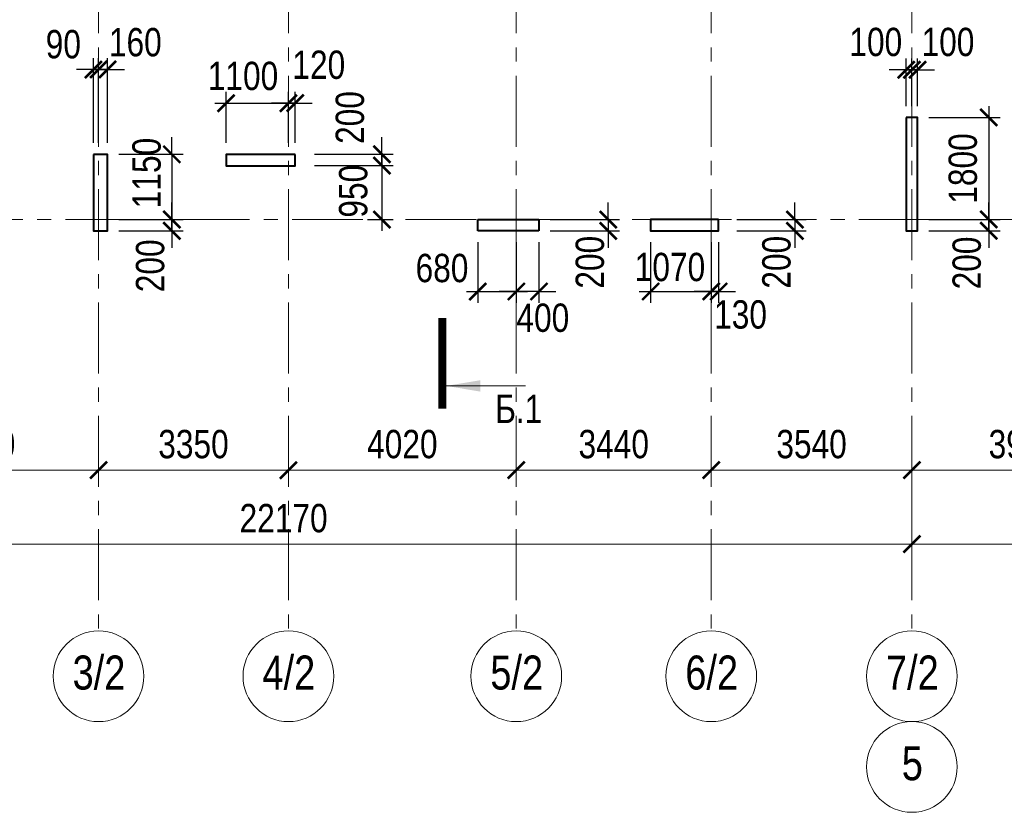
# Model space of a CAD drawing. Extents: x -8631841 to -8525813, y 4017860 to 4564755.
# Tile 45 of 112: x -8596223 to -8578851, y 4283233 to 4297216. Entities that reach past the tile are written whole.
import ezdxf
from ezdxf.enums import TextEntityAlignment as Align

# ---------------------------------------------------------------- set-up
doc = ezdxf.new("R2010")
doc.units = 0
doc.header["$LTSCALE"] = 1000
doc.header["$MEASUREMENT"] = 0
doc.linetypes.add('CENTER', pattern=[2, 1.25, -0.25, 0.25, -0.25])
for name, color, linetype, lineweight in [('СК-040-С(тены)', 12, 'Continuous', 40), ('СК-043-С-ПИЛОНЫ', 5, 'Continuous', 40), ('СК-100-О(си)', 7, 'CENTER', 15), ('СК-100-О(си)_имя', 7, 'CENTER', 15), ('СК-110-О-РАЗМЕРЫ', 7, 'Continuous', 15), ('СК-300-Р(азмеры)', 7, 'Continuous', 20), ('СК-343-Р-КОЛОННЫ', 7, 'Continuous', 13), ('СК-400-Т(екст)', 7, 'Continuous', 20), ('СК-500-С(ечения)', 5, 'Continuous', 40)]:
    doc.layers.add(name, color=color, linetype=linetype, lineweight=lineweight)
doc.styles.add('ARIAL_annotative', font='arial.ttf', dxfattribs={"width": 0.8, "height": 2.5})
doc.styles.add('RUSS', font='arial.ttf', dxfattribs={"width": 0.8})
doc.dimstyles.new('100-200', dxfattribs={"dimscale": 0, "dimtxt": 500, "dimasz": 300, "dimexe": 200, "dimexo": 200, "dimgap": 200, "dimtad": 1, "dimdec": 0, "dimzin": 0, "dimdsep": 46, "dimtxsty": 'RUSS', "dimblk": 'ARCHTICK', "dimcen": 0.096, "dimdle": 200, "dimclrd": 7, "dimclre": 7, "dimclrt": 256, "dimadec": 0, "dimazin": 0, "dimtfac": 1, "dimtdec": 0, "dimtmove": 2, "dimatfit": 3, "dimldrblk": 'OBLIQUE', "dimfxl": 1, "dimtolj": 1, "dimtzin": 0, "dimarcsym": 0})

# ---------------------------------------------------------------- blocks, each defined once
blk = doc.blocks.new('_ArchTick')
at = {"color": 0, "linetype": 'ByBlock', "const_width": 0.15}
blk.add_lwpolyline([(-0.5, -0.5), (0.5, 0.5)], dxfattribs=at)
blk = doc.blocks.new('*D136')
at = {"layer": 'Defpoints', "color": 0, "transparency": 16777216}
for p in [(-40280, -3370), (-36100, -3370), (-40280, -4421)]:
    blk.add_point(p, dxfattribs=at)
at = {"layer": 'СК-110-О-РАЗМЕРЫ', "color": 7, "lineweight": -2, "transparency": 16777216}
for p, q in [((-40280, -3570), (-40280, -4621)), ((-36100, -3570), (-36100, -4621)), ((-35900, -4421), (-40480, -4421))]:
    blk.add_line(p, q, dxfattribs=at)
at = {"layer": 'СК-110-О-РАЗМЕРЫ', "color": 7, "lineweight": -2, "transparency": 16777216, "xscale": 300, "yscale": 300, "zscale": 300, "rotation": 180}
blk.add_blockref('_ArchTick', (-40280, -4421), dxfattribs=at)
at = {"layer": 'СК-110-О-РАЗМЕРЫ', "color": 7, "lineweight": -2, "transparency": 16777216, "xscale": 300, "yscale": 300, "zscale": 300}
blk.add_blockref('_ArchTick', (-36100, -4421), dxfattribs=at)
at = {"layer": 'СК-110-О-РАЗМЕРЫ', "transparency": 16777216, "insert": (-38190, -3965), "char_height": 500, "attachment_point": 5, "style": 'RUSS'}
blk.add_mtext('\\A1;4180', dxfattribs=at)
blk = doc.blocks.new('_Oblique')
at = {"color": 0, "linetype": 'ByBlock', "lineweight": -2}
blk.add_line((-0.5, -0.5), (0.5, 0.5), dxfattribs=at)
blk = doc.blocks.new('*D137')
at = {"layer": 'Defpoints', "color": 0, "transparency": 16777216}
for p in [(-36100, -3370), (-32750, -3370), (-32750, -4421)]:
    blk.add_point(p, dxfattribs=at)
at = {"layer": 'СК-110-О-РАЗМЕРЫ', "color": 7, "lineweight": -2, "transparency": 16777216}
for p, q in [((-36100, -3570), (-36100, -4621)), ((-32750, -3570), (-32750, -4621)), ((-36300, -4421), (-32550, -4421))]:
    blk.add_line(p, q, dxfattribs=at)
at = {"layer": 'СК-110-О-РАЗМЕРЫ', "color": 7, "lineweight": -2, "transparency": 16777216, "xscale": 300, "yscale": 300, "zscale": 300, "rotation": 180}
blk.add_blockref('_ArchTick', (-36100, -4421), dxfattribs=at)
at = {"layer": 'СК-110-О-РАЗМЕРЫ', "color": 7, "lineweight": -2, "transparency": 16777216, "xscale": 300, "yscale": 300, "zscale": 300}
blk.add_blockref('_ArchTick', (-32750, -4421), dxfattribs=at)
at = {"layer": 'СК-110-О-РАЗМЕРЫ', "transparency": 16777216, "insert": (-34425, -3965), "char_height": 500, "attachment_point": 5, "style": 'RUSS'}
blk.add_mtext('\\A1;3350', dxfattribs=at)
blk = doc.blocks.new('*D138')
at = {"layer": 'Defpoints', "color": 0, "transparency": 16777216}
for p in [(-32750, -3370), (-28730, -3370), (-32750, -4421)]:
    blk.add_point(p, dxfattribs=at)
at = {"layer": 'СК-110-О-РАЗМЕРЫ', "color": 7, "lineweight": -2, "transparency": 16777216}
for p, q in [((-32750, -3570), (-32750, -4621)), ((-28730, -3570), (-28730, -4621)), ((-28530, -4421), (-32950, -4421))]:
    blk.add_line(p, q, dxfattribs=at)
at = {"layer": 'СК-110-О-РАЗМЕРЫ', "color": 7, "lineweight": -2, "transparency": 16777216, "xscale": 300, "yscale": 300, "zscale": 300, "rotation": 180}
blk.add_blockref('_ArchTick', (-32750, -4421), dxfattribs=at)
at = {"layer": 'СК-110-О-РАЗМЕРЫ', "color": 7, "lineweight": -2, "transparency": 16777216, "xscale": 300, "yscale": 300, "zscale": 300}
blk.add_blockref('_ArchTick', (-28730, -4421), dxfattribs=at)
at = {"layer": 'СК-110-О-РАЗМЕРЫ', "transparency": 16777216, "insert": (-30740, -3965), "char_height": 500, "attachment_point": 5, "style": 'RUSS'}
blk.add_mtext('\\A1;4020', dxfattribs=at)
blk = doc.blocks.new('*D139')
at = {"layer": 'Defpoints', "color": 0, "transparency": 16777216}
for p in [(-28730, -3370), (-25290, -3370), (-25290, -4421)]:
    blk.add_point(p, dxfattribs=at)
at = {"layer": 'СК-110-О-РАЗМЕРЫ', "color": 7, "lineweight": -2, "transparency": 16777216}
for p, q in [((-28730, -3570), (-28730, -4621)), ((-25290, -3570), (-25290, -4621)), ((-28930, -4421), (-25090, -4421))]:
    blk.add_line(p, q, dxfattribs=at)
at = {"layer": 'СК-110-О-РАЗМЕРЫ', "color": 7, "lineweight": -2, "transparency": 16777216, "xscale": 300, "yscale": 300, "zscale": 300, "rotation": 180}
blk.add_blockref('_ArchTick', (-28730, -4421), dxfattribs=at)
at = {"layer": 'СК-110-О-РАЗМЕРЫ', "color": 7, "lineweight": -2, "transparency": 16777216, "xscale": 300, "yscale": 300, "zscale": 300}
blk.add_blockref('_ArchTick', (-25290, -4421), dxfattribs=at)
at = {"layer": 'СК-110-О-РАЗМЕРЫ', "transparency": 16777216, "insert": (-27010, -3965), "char_height": 500, "attachment_point": 5, "style": 'RUSS'}
blk.add_mtext('\\A1;3440', dxfattribs=at)
blk = doc.blocks.new('*D140')
at = {"layer": 'Defpoints', "color": 0, "transparency": 16777216}
for p in [(-25290, -3370), (-21750, -3370), (-25290, -4421)]:
    blk.add_point(p, dxfattribs=at)
at = {"layer": 'СК-110-О-РАЗМЕРЫ', "color": 7, "lineweight": -2, "transparency": 16777216}
for p, q in [((-25290, -3570), (-25290, -4621)), ((-21750, -3570), (-21750, -4621)), ((-21550, -4421), (-25490, -4421))]:
    blk.add_line(p, q, dxfattribs=at)
at = {"layer": 'СК-110-О-РАЗМЕРЫ', "color": 7, "lineweight": -2, "transparency": 16777216, "xscale": 300, "yscale": 300, "zscale": 300, "rotation": 180}
blk.add_blockref('_ArchTick', (-25290, -4421), dxfattribs=at)
at = {"layer": 'СК-110-О-РАЗМЕРЫ', "color": 7, "lineweight": -2, "transparency": 16777216, "xscale": 300, "yscale": 300, "zscale": 300}
blk.add_blockref('_ArchTick', (-21750, -4421), dxfattribs=at)
at = {"layer": 'СК-110-О-РАЗМЕРЫ', "transparency": 16777216, "insert": (-23520, -3965), "char_height": 500, "attachment_point": 5, "style": 'RUSS'}
blk.add_mtext('\\A1;3540', dxfattribs=at)
blk = doc.blocks.new('*D141')
at = {"layer": 'Defpoints', "color": 0, "transparency": 16777216}
for p in [(-21750, -3370), (-17800, -3370), (-17800, -4421)]:
    blk.add_point(p, dxfattribs=at)
at = {"layer": 'СК-110-О-РАЗМЕРЫ', "color": 7, "lineweight": -2, "transparency": 16777216}
for p, q in [((-21750, -3570), (-21750, -4621)), ((-17800, -3570), (-17800, -4621)), ((-21950, -4421), (-17600, -4421))]:
    blk.add_line(p, q, dxfattribs=at)
at = {"layer": 'СК-110-О-РАЗМЕРЫ', "color": 7, "lineweight": -2, "transparency": 16777216, "xscale": 300, "yscale": 300, "zscale": 300, "rotation": 180}
blk.add_blockref('_ArchTick', (-21750, -4421), dxfattribs=at)
at = {"layer": 'СК-110-О-РАЗМЕРЫ', "color": 7, "lineweight": -2, "transparency": 16777216, "xscale": 300, "yscale": 300, "zscale": 300}
blk.add_blockref('_ArchTick', (-17800, -4421), dxfattribs=at)
at = {"layer": 'СК-110-О-РАЗМЕРЫ', "transparency": 16777216, "insert": (-19775, -3965), "char_height": 500, "attachment_point": 5, "style": 'RUSS'}
blk.add_mtext('\\A1;3950', dxfattribs=at)
blk = doc.blocks.new('*D151')
at = {"layer": 'Defpoints', "color": 0, "transparency": 16777216}
for p in [(-43920, -3521), (-21750, -3521), (-21750, -5726)]:
    blk.add_point(p, dxfattribs=at)
at = {"layer": 'СК-110-О-РАЗМЕРЫ', "color": 7, "lineweight": -2, "transparency": 16777216}
for p, q in [((-43920, -3721), (-43920, -5926)), ((-21750, -3721), (-21750, -5926)), ((-44120, -5726), (-21550, -5726))]:
    blk.add_line(p, q, dxfattribs=at)
at = {"layer": 'СК-110-О-РАЗМЕРЫ', "color": 7, "lineweight": -2, "transparency": 16777216, "xscale": 300, "yscale": 300, "zscale": 300, "rotation": 180}
blk.add_blockref('_ArchTick', (-43920, -5726), dxfattribs=at)
at = {"layer": 'СК-110-О-РАЗМЕРЫ', "color": 7, "lineweight": -2, "transparency": 16777216, "xscale": 300, "yscale": 300, "zscale": 300}
blk.add_blockref('_ArchTick', (-21750, -5726), dxfattribs=at)
at = {"layer": 'СК-110-О-РАЗМЕРЫ', "transparency": 16777216, "insert": (-32835, -5271), "char_height": 500, "attachment_point": 5, "style": 'RUSS'}
blk.add_mtext('\\A1;22170', dxfattribs=at)
blk = doc.blocks.new('*D152')
at = {"layer": 'Defpoints', "color": 0, "transparency": 16777216}
for p in [(-21750, -3521), (1610, -3521), (-21750, -5726)]:
    blk.add_point(p, dxfattribs=at)
at = {"layer": 'СК-110-О-РАЗМЕРЫ', "color": 7, "lineweight": -2, "transparency": 16777216}
for p, q in [((-21750, -3721), (-21750, -5926)), ((1610, -3721), (1610, -5926)), ((1810, -5726), (-21950, -5726))]:
    blk.add_line(p, q, dxfattribs=at)
at = {"layer": 'СК-110-О-РАЗМЕРЫ', "color": 7, "lineweight": -2, "transparency": 16777216, "xscale": 300, "yscale": 300, "zscale": 300, "rotation": 180}
blk.add_blockref('_ArchTick', (-21750, -5726), dxfattribs=at)
at = {"layer": 'СК-110-О-РАЗМЕРЫ', "color": 7, "lineweight": -2, "transparency": 16777216, "xscale": 300, "yscale": 300, "zscale": 300}
blk.add_blockref('_ArchTick', (1610, -5726), dxfattribs=at)
at = {"layer": 'СК-110-О-РАЗМЕРЫ', "transparency": 16777216, "insert": (-10070, -5271), "char_height": 500, "attachment_point": 5, "style": 'RUSS'}
blk.add_mtext('\\A1;23360', dxfattribs=at)
blk = doc.blocks.new('*D473')
at = {"layer": 'Defpoints', "color": 0, "transparency": 16777216}
for p in [(-8587062, 4293691), (-8587062, 4293491), (-8585839, 4293491)]:
    blk.add_point(p, dxfattribs=at)
at = {"layer": 'СК-110-О-РАЗМЕРЫ', "color": 7, "lineweight": -2, "transparency": 16777216}
for p, q in [((-8585839, 4293691), (-8585839, 4293991)), ((-8586862, 4293691), (-8585639, 4293691)), ((-8585839, 4293691), (-8585839, 4293491)), ((-8586862, 4293491), (-8585639, 4293491)), ((-8585839, 4293491), (-8585839, 4293191))]:
    blk.add_line(p, q, dxfattribs=at)
at = {"layer": 'СК-110-О-РАЗМЕРЫ', "color": 7, "lineweight": -2, "transparency": 16777216, "xscale": 300, "yscale": 300, "zscale": 300}
for p, rotation in [((-8585839, 4293691), 270), ((-8585839, 4293491), 90)]:
    blk.add_blockref('_ArchTick', p, dxfattribs=dict(at, rotation=rotation))
at = {"layer": 'СК-110-О-РАЗМЕРЫ', "transparency": 16777216, "insert": (-8586161, 4292937), "char_height": 500, "attachment_point": 5, "rotation": 90, "style": 'RUSS'}
blk.add_mtext('\\A1;200', dxfattribs=at)
blk = doc.blocks.new('*D475')
at = {"layer": 'Defpoints', "color": 0, "transparency": 16777216}
for p in [(-8583770, 4293691), (-8583770, 4293491), (-8582547, 4293491)]:
    blk.add_point(p, dxfattribs=at)
at = {"layer": 'СК-110-О-РАЗМЕРЫ', "color": 7, "lineweight": -2, "transparency": 16777216}
for p, q in [((-8582547, 4293691), (-8582547, 4293991)), ((-8583570, 4293691), (-8582347, 4293691)), ((-8582547, 4293691), (-8582547, 4293491)), ((-8583570, 4293491), (-8582347, 4293491)), ((-8582547, 4293491), (-8582547, 4293191))]:
    blk.add_line(p, q, dxfattribs=at)
at = {"layer": 'СК-110-О-РАЗМЕРЫ', "color": 7, "lineweight": -2, "transparency": 16777216, "xscale": 300, "yscale": 300, "zscale": 300}
for p, rotation in [((-8582547, 4293691), 270), ((-8582547, 4293491), 90)]:
    blk.add_blockref('_ArchTick', p, dxfattribs=dict(at, rotation=rotation))
at = {"layer": 'СК-110-О-РАЗМЕРЫ', "transparency": 16777216, "insert": (-8582869, 4292937), "char_height": 500, "attachment_point": 5, "rotation": 90, "style": 'RUSS'}
blk.add_mtext('\\A1;200', dxfattribs=at)
blk = doc.blocks.new('*D487')
at = {"layer": 'Defpoints', "color": 0, "transparency": 16777216}
for p in [(-8580382, 4295491), (-8580382, 4293691), (-8579126, 4293691)]:
    blk.add_point(p, dxfattribs=at)
at = {"layer": 'СК-343-Р-КОЛОННЫ', "color": 7, "lineweight": -2, "transparency": 16777216}
for p, q in [((-8579126, 4295691), (-8579126, 4293491)), ((-8580182, 4295491), (-8578926, 4295491)), ((-8580182, 4293691), (-8578926, 4293691))]:
    blk.add_line(p, q, dxfattribs=at)
at = {"layer": 'СК-343-Р-КОЛОННЫ', "color": 7, "lineweight": -2, "transparency": 16777216, "xscale": 300, "yscale": 300, "zscale": 300}
for p, rotation in [((-8579126, 4295491), 90), ((-8579126, 4293691), 270)]:
    blk.add_blockref('_ArchTick', p, dxfattribs=dict(at, rotation=rotation))
at = {"layer": 'СК-343-Р-КОЛОННЫ', "transparency": 16777216, "insert": (-8579581, 4294591), "char_height": 500, "attachment_point": 5, "rotation": 90, "style": 'RUSS'}
blk.add_mtext('\\A1;1800', dxfattribs=at)
blk = doc.blocks.new('*D488')
at = {"layer": 'Defpoints', "color": 0, "transparency": 16777216}
for p in [(-8580382, 4293691), (-8579126, 4293691), (-8580382, 4293491)]:
    blk.add_point(p, dxfattribs=at)
at = {"layer": 'СК-343-Р-КОЛОННЫ', "color": 7, "lineweight": -2, "transparency": 16777216}
for p, q in [((-8579126, 4293691), (-8579126, 4293991)), ((-8580182, 4293691), (-8578926, 4293691)), ((-8579126, 4293491), (-8579126, 4293691)), ((-8580182, 4293491), (-8578926, 4293491)), ((-8579126, 4293491), (-8579126, 4293191))]:
    blk.add_line(p, q, dxfattribs=at)
at = {"layer": 'СК-343-Р-КОЛОННЫ', "color": 7, "lineweight": -2, "transparency": 16777216, "xscale": 300, "yscale": 300, "zscale": 300}
for p, rotation in [((-8579126, 4293691), 270), ((-8579126, 4293491), 90)]:
    blk.add_blockref('_ArchTick', p, dxfattribs=dict(at, rotation=rotation))
at = {"layer": 'СК-343-Р-КОЛОННЫ', "transparency": 16777216, "insert": (-8579512, 4292924), "char_height": 500, "attachment_point": 5, "rotation": 90, "style": 'RUSS'}
blk.add_mtext('\\A1;200', dxfattribs=at)
blk = doc.blocks.new('*D489')
at = {"layer": 'Defpoints', "color": 0, "transparency": 16777216}
for p in [(-8580482, 4296334), (-8580582, 4295491), (-8580482, 4295491)]:
    blk.add_point(p, dxfattribs=at)
at = {"layer": 'СК-343-Р-КОЛОННЫ', "color": 7, "lineweight": -2, "transparency": 16777216}
for p, q in [((-8580582, 4295691), (-8580582, 4296534)), ((-8580482, 4295691), (-8580482, 4296534)), ((-8580582, 4296334), (-8580882, 4296334)), ((-8580582, 4296334), (-8580482, 4296334)), ((-8580482, 4296334), (-8580182, 4296334))]:
    blk.add_line(p, q, dxfattribs=at)
at = {"layer": 'СК-343-Р-КОЛОННЫ', "color": 7, "lineweight": -2, "transparency": 16777216, "xscale": 300, "yscale": 300, "zscale": 300}
blk.add_blockref('_ArchTick', (-8580582, 4296334), dxfattribs=at)
at = {"layer": 'СК-343-Р-КОЛОННЫ', "color": 7, "lineweight": -2, "transparency": 16777216, "xscale": 300, "yscale": 300, "zscale": 300, "rotation": 180}
blk.add_blockref('_ArchTick', (-8580482, 4296334), dxfattribs=at)
at = {"layer": 'СК-343-Р-КОЛОННЫ', "transparency": 16777216, "insert": (-8581119, 4296820), "char_height": 500, "attachment_point": 5, "style": 'RUSS'}
blk.add_mtext('\\A1;100', dxfattribs=at)
blk = doc.blocks.new('*D490')
at = {"layer": 'Defpoints', "color": 0, "transparency": 16777216}
for p in [(-8580482, 4296334), (-8580482, 4295491), (-8580382, 4295491)]:
    blk.add_point(p, dxfattribs=at)
at = {"layer": 'СК-343-Р-КОЛОННЫ', "color": 7, "lineweight": -2, "transparency": 16777216}
for p, q in [((-8580482, 4295691), (-8580482, 4296534)), ((-8580382, 4295691), (-8580382, 4296534)), ((-8580482, 4296334), (-8580782, 4296334)), ((-8580382, 4296334), (-8580482, 4296334)), ((-8580382, 4296334), (-8580082, 4296334))]:
    blk.add_line(p, q, dxfattribs=at)
at = {"layer": 'СК-343-Р-КОЛОННЫ', "color": 7, "lineweight": -2, "transparency": 16777216, "xscale": 300, "yscale": 300, "zscale": 300}
blk.add_blockref('_ArchTick', (-8580482, 4296334), dxfattribs=at)
at = {"layer": 'СК-343-Р-КОЛОННЫ', "color": 7, "lineweight": -2, "transparency": 16777216, "xscale": 300, "yscale": 300, "zscale": 300, "rotation": 180}
blk.add_blockref('_ArchTick', (-8580382, 4296334), dxfattribs=at)
at = {"layer": 'СК-343-Р-КОЛОННЫ', "transparency": 16777216, "insert": (-8579845, 4296820), "char_height": 500, "attachment_point": 5, "style": 'RUSS'}
blk.add_mtext('\\A1;100', dxfattribs=at)
blk = doc.blocks.new('*D517')
at = {"layer": 'Defpoints', "color": 0, "transparency": 16777216}
for p in [(-8594672, 4294841), (-8594672, 4293691), (-8593539, 4293691)]:
    blk.add_point(p, dxfattribs=at)
at = {"layer": 'СК-343-Р-КОЛОННЫ', "color": 7, "lineweight": -2, "transparency": 16777216}
for p, q in [((-8593539, 4294841), (-8593539, 4295141)), ((-8594472, 4294841), (-8593339, 4294841)), ((-8593539, 4294841), (-8593539, 4293691)), ((-8594472, 4293691), (-8593339, 4293691)), ((-8593539, 4293691), (-8593539, 4293391))]:
    blk.add_line(p, q, dxfattribs=at)
at = {"layer": 'СК-343-Р-КОЛОННЫ', "color": 7, "lineweight": -2, "transparency": 16777216, "xscale": 300, "yscale": 300, "zscale": 300}
for p, rotation in [((-8593539, 4294841), 270), ((-8593539, 4293691), 90)]:
    blk.add_blockref('_ArchTick', p, dxfattribs=dict(at, rotation=rotation))
at = {"layer": 'СК-343-Р-КОЛОННЫ', "transparency": 16777216, "insert": (-8593982, 4294511), "char_height": 500, "attachment_point": 5, "rotation": 90, "style": 'RUSS'}
blk.add_mtext('\\A1;1150', dxfattribs=at)
blk = doc.blocks.new('*D518')
at = {"layer": 'Defpoints', "color": 0, "transparency": 16777216}
for p in [(-8594672, 4293691), (-8593539, 4293691), (-8594672, 4293491)]:
    blk.add_point(p, dxfattribs=at)
at = {"layer": 'СК-343-Р-КОЛОННЫ', "color": 7, "lineweight": -2, "transparency": 16777216}
for p, q in [((-8593539, 4293691), (-8593539, 4293991)), ((-8594472, 4293691), (-8593339, 4293691)), ((-8593539, 4293491), (-8593539, 4293691)), ((-8594472, 4293491), (-8593339, 4293491)), ((-8593539, 4293491), (-8593539, 4293191))]:
    blk.add_line(p, q, dxfattribs=at)
at = {"layer": 'СК-343-Р-КОЛОННЫ', "color": 7, "lineweight": -2, "transparency": 16777216, "xscale": 300, "yscale": 300, "zscale": 300}
for p, rotation in [((-8593539, 4293691), 270), ((-8593539, 4293491), 90)]:
    blk.add_blockref('_ArchTick', p, dxfattribs=dict(at, rotation=rotation))
at = {"layer": 'СК-343-Р-КОЛОННЫ', "transparency": 16777216, "insert": (-8593919, 4292874), "char_height": 500, "attachment_point": 5, "rotation": 90, "style": 'RUSS'}
blk.add_mtext('\\A1;200', dxfattribs=at)
blk = doc.blocks.new('*D519')
at = {"layer": 'Defpoints', "color": 0, "transparency": 16777216}
for p in [(-8594832, 4296337), (-8594922, 4294841), (-8594832, 4294841)]:
    blk.add_point(p, dxfattribs=at)
at = {"layer": 'СК-343-Р-КОЛОННЫ', "color": 7, "lineweight": -2, "transparency": 16777216}
for p, q in [((-8594922, 4295041), (-8594922, 4296537)), ((-8594832, 4295041), (-8594832, 4296537)), ((-8594922, 4296337), (-8595222, 4296337)), ((-8594922, 4296337), (-8594832, 4296337)), ((-8594832, 4296337), (-8594532, 4296337))]:
    blk.add_line(p, q, dxfattribs=at)
at = {"layer": 'СК-343-Р-КОЛОННЫ', "color": 7, "lineweight": -2, "transparency": 16777216, "xscale": 300, "yscale": 300, "zscale": 300}
blk.add_blockref('_ArchTick', (-8594922, 4296337), dxfattribs=at)
at = {"layer": 'СК-343-Р-КОЛОННЫ', "color": 7, "lineweight": -2, "transparency": 16777216, "xscale": 300, "yscale": 300, "zscale": 300, "rotation": 180}
blk.add_blockref('_ArchTick', (-8594832, 4296337), dxfattribs=at)
at = {"layer": 'СК-343-Р-КОЛОННЫ', "transparency": 16777216, "insert": (-8595453, 4296781), "char_height": 500, "attachment_point": 5, "style": 'RUSS'}
blk.add_mtext('\\A1;90', dxfattribs=at)
blk = doc.blocks.new('*D520')
at = {"layer": 'Defpoints', "color": 0, "transparency": 16777216}
for p in [(-8594832, 4296337), (-8594832, 4294841), (-8594672, 4294841)]:
    blk.add_point(p, dxfattribs=at)
at = {"layer": 'СК-343-Р-КОЛОННЫ', "color": 7, "lineweight": -2, "transparency": 16777216}
for p, q in [((-8594832, 4295041), (-8594832, 4296537)), ((-8594672, 4295041), (-8594672, 4296537)), ((-8594832, 4296337), (-8595132, 4296337)), ((-8594672, 4296337), (-8594832, 4296337)), ((-8594672, 4296337), (-8594372, 4296337))]:
    blk.add_line(p, q, dxfattribs=at)
at = {"layer": 'СК-343-Р-КОЛОННЫ', "color": 7, "lineweight": -2, "transparency": 16777216, "xscale": 300, "yscale": 300, "zscale": 300}
blk.add_blockref('_ArchTick', (-8594832, 4296337), dxfattribs=at)
at = {"layer": 'СК-343-Р-КОЛОННЫ', "color": 7, "lineweight": -2, "transparency": 16777216, "xscale": 300, "yscale": 300, "zscale": 300, "rotation": 180}
blk.add_blockref('_ArchTick', (-8594672, 4296337), dxfattribs=at)
at = {"layer": 'СК-343-Р-КОЛОННЫ', "transparency": 16777216, "insert": (-8594183, 4296816), "char_height": 500, "attachment_point": 5, "style": 'RUSS'}
blk.add_mtext('\\A1;160', dxfattribs=at)
blk = doc.blocks.new('*D521')
at = {"layer": 'Defpoints', "color": 0, "transparency": 16777216}
for p in [(-8591024, 4294641), (-8590289, 4293691), (-8589833, 4293691)]:
    blk.add_point(p, dxfattribs=at)
at = {"layer": 'СК-343-Р-КОЛОННЫ', "color": 7, "lineweight": -2, "transparency": 16777216}
for p, q in [((-8589833, 4294841), (-8589833, 4293491)), ((-8590824, 4294641), (-8589633, 4294641)), ((-8590089, 4293691), (-8589633, 4293691))]:
    blk.add_line(p, q, dxfattribs=at)
at = {"layer": 'СК-343-Р-КОЛОННЫ', "color": 7, "lineweight": -2, "transparency": 16777216, "xscale": 300, "yscale": 300, "zscale": 300}
for p, rotation in [((-8589833, 4294641), 90), ((-8589833, 4293691), 270)]:
    blk.add_blockref('_ArchTick', p, dxfattribs=dict(at, rotation=rotation))
at = {"layer": 'СК-343-Р-КОЛОННЫ', "transparency": 16777216, "insert": (-8590336, 4294190), "char_height": 500, "attachment_point": 5, "rotation": 90, "style": 'RUSS'}
blk.add_mtext('\\A1;950', dxfattribs=at)
blk = doc.blocks.new('*D522')
at = {"layer": 'Defpoints', "color": 0, "transparency": 16777216}
for p in [(-8588142, 4293491), (-8587462, 4293491), (-8587462, 4292420)]:
    blk.add_point(p, dxfattribs=at)
at = {"layer": 'СК-343-Р-КОЛОННЫ', "color": 7, "lineweight": -2, "transparency": 16777216}
for p, q in [((-8588142, 4293291), (-8588142, 4292220)), ((-8587462, 4293291), (-8587462, 4292220)), ((-8588342, 4292420), (-8587262, 4292420))]:
    blk.add_line(p, q, dxfattribs=at)
at = {"layer": 'СК-343-Р-КОЛОННЫ', "color": 7, "lineweight": -2, "transparency": 16777216, "xscale": 300, "yscale": 300, "zscale": 300, "rotation": 180}
blk.add_blockref('_ArchTick', (-8588142, 4292420), dxfattribs=at)
at = {"layer": 'СК-343-Р-КОЛОННЫ', "color": 7, "lineweight": -2, "transparency": 16777216, "xscale": 300, "yscale": 300, "zscale": 300}
blk.add_blockref('_ArchTick', (-8587462, 4292420), dxfattribs=at)
at = {"layer": 'СК-343-Р-КОЛОННЫ', "transparency": 16777216, "insert": (-8588772, 4292832), "char_height": 500, "attachment_point": 5, "style": 'RUSS'}
blk.add_mtext('\\A1;680', dxfattribs=at)
blk = doc.blocks.new('*D523')
at = {"layer": 'Defpoints', "color": 0, "transparency": 16777216}
for p in [(-8587462, 4293491), (-8587062, 4293491), (-8587462, 4292420)]:
    blk.add_point(p, dxfattribs=at)
at = {"layer": 'СК-343-Р-КОЛОННЫ', "color": 7, "lineweight": -2, "transparency": 16777216}
for p, q in [((-8587462, 4293291), (-8587462, 4292220)), ((-8587062, 4293291), (-8587062, 4292220)), ((-8587462, 4292420), (-8587762, 4292420)), ((-8587062, 4292420), (-8587462, 4292420)), ((-8587062, 4292420), (-8586762, 4292420))]:
    blk.add_line(p, q, dxfattribs=at)
at = {"layer": 'СК-343-Р-КОЛОННЫ', "color": 7, "lineweight": -2, "transparency": 16777216, "xscale": 300, "yscale": 300, "zscale": 300}
blk.add_blockref('_ArchTick', (-8587462, 4292420), dxfattribs=at)
at = {"layer": 'СК-343-Р-КОЛОННЫ', "color": 7, "lineweight": -2, "transparency": 16777216, "xscale": 300, "yscale": 300, "zscale": 300, "rotation": 180}
blk.add_blockref('_ArchTick', (-8587062, 4292420), dxfattribs=at)
at = {"layer": 'СК-343-Р-КОЛОННЫ', "transparency": 16777216, "insert": (-8586993, 4291955), "char_height": 500, "attachment_point": 5, "style": 'RUSS'}
blk.add_mtext('\\A1;400', dxfattribs=at)
blk = doc.blocks.new('*D524')
at = {"layer": 'Defpoints', "color": 0, "transparency": 16777216}
for p in [(-8585092, 4293491), (-8584022, 4293491), (-8584022, 4292420)]:
    blk.add_point(p, dxfattribs=at)
at = {"layer": 'СК-343-Р-КОЛОННЫ', "color": 7, "lineweight": -2, "transparency": 16777216}
for p, q in [((-8585092, 4293291), (-8585092, 4292220)), ((-8584022, 4293291), (-8584022, 4292220)), ((-8585292, 4292420), (-8583822, 4292420))]:
    blk.add_line(p, q, dxfattribs=at)
at = {"layer": 'СК-343-Р-КОЛОННЫ', "color": 7, "lineweight": -2, "transparency": 16777216, "xscale": 300, "yscale": 300, "zscale": 300, "rotation": 180}
blk.add_blockref('_ArchTick', (-8585092, 4292420), dxfattribs=at)
at = {"layer": 'СК-343-Р-КОЛОННЫ', "color": 7, "lineweight": -2, "transparency": 16777216, "xscale": 300, "yscale": 300, "zscale": 300}
blk.add_blockref('_ArchTick', (-8584022, 4292420), dxfattribs=at)
at = {"layer": 'СК-343-Р-КОЛОННЫ', "transparency": 16777216, "insert": (-8584750, 4292850), "char_height": 500, "attachment_point": 5, "style": 'RUSS'}
blk.add_mtext('\\A1;1070', dxfattribs=at)
blk = doc.blocks.new('*D525')
at = {"layer": 'Defpoints', "color": 0, "transparency": 16777216}
for p in [(-8584022, 4293491), (-8583892, 4293491), (-8584022, 4292420)]:
    blk.add_point(p, dxfattribs=at)
at = {"layer": 'СК-343-Р-КОЛОННЫ', "color": 7, "lineweight": -2, "transparency": 16777216}
for p, q in [((-8584022, 4293291), (-8584022, 4292220)), ((-8583892, 4293291), (-8583892, 4292220)), ((-8584022, 4292420), (-8584322, 4292420)), ((-8583892, 4292420), (-8584022, 4292420)), ((-8583892, 4292420), (-8583592, 4292420))]:
    blk.add_line(p, q, dxfattribs=at)
at = {"layer": 'СК-343-Р-КОЛОННЫ', "color": 7, "lineweight": -2, "transparency": 16777216, "xscale": 300, "yscale": 300, "zscale": 300}
blk.add_blockref('_ArchTick', (-8584022, 4292420), dxfattribs=at)
at = {"layer": 'СК-343-Р-КОЛОННЫ', "color": 7, "lineweight": -2, "transparency": 16777216, "xscale": 300, "yscale": 300, "zscale": 300, "rotation": 180}
blk.add_blockref('_ArchTick', (-8583892, 4292420), dxfattribs=at)
at = {"layer": 'СК-343-Р-КОЛОННЫ', "transparency": 16777216, "insert": (-8583505, 4292013), "char_height": 500, "attachment_point": 5, "style": 'RUSS'}
blk.add_mtext('\\A1;130', dxfattribs=at)
blk = doc.blocks.new('*D543')
at = {"layer": 'Defpoints', "color": 0, "transparency": 16777216}
for p in [(-8591482, 4295743), (-8592582, 4294841), (-8591482, 4294841)]:
    blk.add_point(p, dxfattribs=at)
at = {"layer": 'СК-343-Р-КОЛОННЫ', "color": 7, "lineweight": -2, "transparency": 16777216}
for p, q in [((-8592582, 4295041), (-8592582, 4295943)), ((-8591482, 4295041), (-8591482, 4295943)), ((-8592782, 4295743), (-8591282, 4295743))]:
    blk.add_line(p, q, dxfattribs=at)
at = {"layer": 'СК-343-Р-КОЛОННЫ', "color": 7, "lineweight": -2, "transparency": 16777216, "xscale": 300, "yscale": 300, "zscale": 300, "rotation": 180}
blk.add_blockref('_ArchTick', (-8592582, 4295743), dxfattribs=at)
at = {"layer": 'СК-343-Р-КОЛОННЫ', "color": 7, "lineweight": -2, "transparency": 16777216, "xscale": 300, "yscale": 300, "zscale": 300}
blk.add_blockref('_ArchTick', (-8591482, 4295743), dxfattribs=at)
at = {"layer": 'СК-343-Р-КОЛОННЫ', "transparency": 16777216, "insert": (-8592283, 4296221), "char_height": 500, "attachment_point": 5, "style": 'RUSS'}
blk.add_mtext('\\A1;1100', dxfattribs=at)
blk = doc.blocks.new('12-18')
at = {"layer": 'СК-040-С(тены)'}
for p, q in [((14510, 0), (15590, 0)), ((14510, -200), (14510, 0)), ((15590, 0), (15590, -200)), ((15590, -200), (14510, -200))]:
    blk.add_line(p, q, dxfattribs=at)
blk.add_lwpolyline([(11290, 1150), (10070, 1150), (10070, 950), (11290, 950), (11290, 1150)], dxfattribs=at)
blk.add_lwpolyline([(18760, 0), (17560, 0), (17560, -200), (18760, -200)], close=True, dxfattribs=at)
at = {"layer": 'СК-043-С-ПИЛОНЫ'}
for points in [[(22070, 1800), (22070, -200), (22270, -200), (22270, 1800), (22070, 1800)], [(7730, 1150), (7730, -200), (7980, -200), (7980, 1150), (7730, 1150)]]:
    blk.add_lwpolyline(points, dxfattribs=at)
blk = doc.blocks.new('*D553')
at = {"layer": 'Defpoints', "color": 0, "transparency": 16777216}
for p in [(-8591224, 4294841), (-8589833, 4294841), (-8591224, 4294641)]:
    blk.add_point(p, dxfattribs=at)
at = {"layer": 'СК-343-Р-КОЛОННЫ', "color": 7, "lineweight": -2, "transparency": 16777216}
for p, q in [((-8589833, 4294841), (-8589833, 4295141)), ((-8591024, 4294841), (-8589633, 4294841)), ((-8589833, 4294641), (-8589833, 4294841)), ((-8591024, 4294641), (-8589633, 4294641)), ((-8589833, 4294641), (-8589833, 4294341))]:
    blk.add_line(p, q, dxfattribs=at)
at = {"layer": 'СК-343-Р-КОЛОННЫ', "color": 7, "lineweight": -2, "transparency": 16777216, "xscale": 300, "yscale": 300, "zscale": 300}
for p, rotation in [((-8589833, 4294841), 270), ((-8589833, 4294641), 90)]:
    blk.add_blockref('_ArchTick', p, dxfattribs=dict(at, rotation=rotation))
at = {"layer": 'СК-343-Р-КОЛОННЫ', "transparency": 16777216, "insert": (-8590395, 4295490), "char_height": 500, "attachment_point": 5, "rotation": 90, "style": 'RUSS'}
blk.add_mtext('\\A1;200', dxfattribs=at)
blk = doc.blocks.new('*D554')
at = {"layer": 'Defpoints', "color": 0, "transparency": 16777216}
for p in [(-8591482, 4295743), (-8591482, 4295743), (-8591362, 4294841)]:
    blk.add_point(p, dxfattribs=at)
at = {"layer": 'СК-343-Р-КОЛОННЫ', "color": 7, "lineweight": -2, "transparency": 16777216}
for p, q in [((-8591362, 4295041), (-8591362, 4295943)), ((-8591482, 4295743), (-8591782, 4295743)), ((-8591362, 4295743), (-8591482, 4295743)), ((-8591362, 4295743), (-8591062, 4295743))]:
    blk.add_line(p, q, dxfattribs=at)
at = {"layer": 'СК-343-Р-КОЛОННЫ', "color": 7, "lineweight": -2, "transparency": 16777216, "xscale": 300, "yscale": 300, "zscale": 300}
blk.add_blockref('_ArchTick', (-8591482, 4295743), dxfattribs=at)
at = {"layer": 'СК-343-Р-КОЛОННЫ', "color": 7, "lineweight": -2, "transparency": 16777216, "xscale": 300, "yscale": 300, "zscale": 300, "rotation": 180}
blk.add_blockref('_ArchTick', (-8591362, 4295743), dxfattribs=at)
at = {"layer": 'СК-343-Р-КОЛОННЫ', "transparency": 16777216, "insert": (-8590946, 4296418), "char_height": 500, "attachment_point": 5, "style": 'RUSS'}
blk.add_mtext('\\A1;120', dxfattribs=at)
blk = doc.blocks.new('Сечение')
at = {"layer": 'СК-500-С(ечения)', "linetype": 'Continuous', "lineweight": 15, "ltscale": 100}
blk.add_line((-200, -35), (-200, -735), dxfattribs=at)
at = {"layer": 'СК-500-С(ечения)', "linetype": 'Continuous', "ltscale": 100, "const_width": 70}
blk.add_lwpolyline([(-400, 0), (400, 0)], dxfattribs=at)
at = {"layer": 'СК-500-С(ечения)', "linetype": 'Continuous', "ltscale": 100}
blk.add_solid([(-200, -35), (-250.3, -335.5), (-149.7, -335.5)], dxfattribs=at)
blk = doc.blocks.new('*U1228')
at = {"layer": 'СК-400-Т(екст)', "ltscale": 100, "xscale": -0.01, "yscale": 0.01, "zscale": 0.01, "rotation": 89.99999999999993}
blk.add_blockref('Сечение', (0, -4), dxfattribs=at)
at = {"layer": 'СК-500-С(ечения)', "color": 0, "ltscale": 100, "style": 'ARIAL_annotative', "width": 0.8}
blk.add_attdef('НОМЕР_СЕЧЕНИЯ_1_1(НОМЕР_ЛИСТА)', text='', height=2.5, rotation=180, dxfattribs=at).set_placement((6.74, -1.226), align=Align.RIGHT)
blk.add_attdef('НОМЕР_СЕЧЕНИЯ_2_1(НОМЕР_ЛИСТА)', text='', height=2.5, rotation=180, dxfattribs=at).set_placement((6.74, -115.561), align=Align.BOTTOM_LEFT)
blk = doc.blocks.new('оси')
at = {"layer": 'СК-100-О(си)'}
for p, q in [((-36100.2, 18534.9), (-36100.2, -7257.5)), ((-32750.1, 18534.9), (-32750.1, -7257.5)), ((-28729.8, 18534.9), (-28729.8, -7257.5)), ((-25290.2, 18534.9), (-25290.2, -7257.5)), ((-21750, 18534.9), (-21750, -7257.5)), ((-46685.3, 0), (6554.2, 0))]:
    blk.add_line(p, q, dxfattribs=at)
at = {"layer": 'СК-100-О(си)', "linetype": 'Continuous'}
for centre in [(-36100.2, -8057.5), (-32750.1, -8057.5), (-28729.8, -8057.5), (-25290.2, -8057.5), (-21750, -8057.5), (-21750, -9657.5)]:
    blk.add_circle(centre, 800, dxfattribs=at)
at = {"layer": 'СК-100-О(си)_имя', "style": 'RUSS', "width": 0.8}
for s, p in [('3/2', (-36092.4, -7991.8)), ('4/2', (-32742.3, -7991.8)), ('5/2', (-28722, -7991.8)), ('6/2', (-25282.4, -7991.8)), ('7/2', (-21742.2, -7991.8)), ('5', (-21742.2, -9591.8))]:
    blk.add_text(s, height=600, dxfattribs=at).set_placement(p, align=Align.MIDDLE_CENTER)
at = {"layer": 'СК-110-О-РАЗМЕРЫ'}
for base, p1, p2, picture, middle in [((-40280.2, -4420.6), (-36100.2, -3369.7), (-40280.2, -3369.7), '*D136', (-38190.2, -3965.3)), ((-32750.1, -4420.6), (-28729.8, -3369.7), (-32750.1, -3369.7), '*D138', (-30740, -3965.3)), ((-25290.2, -4420.6), (-21750, -3369.7), (-25290.2, -3369.7), '*D140', (-23520.1, -3965.1)), ((-21750, -5726.1), (1610, -3520.6), (-21750, -3520.6), '*D152', (-10070, -5270.7))]:
    dim = blk.add_linear_dim(base=base, p1=p1, p2=p2, angle=180, dimstyle='100-200', override={"dimscale": 1}, dxfattribs=at)
    dim.commit()
    dim.dimension.update_dxf_attribs({"geometry": picture, "text_midpoint": middle})
for base, p1, p2, picture, middle in [((-32750.1, -4420.6), (-36100.2, -3369.7), (-32750.1, -3369.7), '*D137', (-34425.2, -3965.1)), ((-25290.2, -4420.6), (-28729.8, -3369.7), (-25290.2, -3369.7), '*D139', (-27010, -3965.1)), ((-17800, -4420.6), (-21750, -3369.7), (-17800, -3369.7), '*D141', (-19775, -3965.1)), ((-21750, -5726.1), (-43920.2, -3520.6), (-21750, -3520.6), '*D151', (-32835.1, -5270.8))]:
    dim = blk.add_linear_dim(base=base, p1=p1, p2=p2, dimstyle='100-200', override={"dimscale": 1}, dxfattribs=at)
    dim.commit()
    dim.dimension.update_dxf_attribs({"geometry": picture, "text_midpoint": middle})
blk = doc.blocks.new('A$C858fb3ef')
at = {"layer": 'СК-300-Р(азмеры)'}
blk.add_blockref('оси', (0, 0), dxfattribs=at)
blk = doc.blocks.new('A$C573b34c5')
blk.add_blockref('A$C858fb3ef', (0, 0))

msp = doc.modelspace()

# ---------------------------------------------------------------- block references
at = {"layer": 'СК-043-С-ПИЛОНЫ'}
msp.add_blockref('12-18', (-8602652.1, 4293690.8), dxfattribs=at)
at = {"layer": 'СК-300-Р(азмеры)'}
msp.add_blockref('A$C573b34c5', (-8558731.8, 4293690.8), dxfattribs=at)
at = {"layer": 'СК-500-С(ечения)'}
ref = msp.add_blockref('*U1228', (-8588766.1, 4290355.7), dxfattribs=dict(at, xscale=-200, yscale=200, zscale=200, rotation=180))
ref.add_attrib('НОМЕР_СЕЧЕНИЯ_1_1(НОМЕР_ЛИСТА)', 'Б.1', dxfattribs={"color": 1, "ltscale": 100, "height": 500, "style": 'ARIAL_annotative', "width": 0.8}).set_placement((-8587418.2, 4290601), align=Align.TOP_CENTER)

# ---------------------------------------------------------------- dimensions: what is measured, and where the dimension line sits
at = {"layer": 'СК-110-О-РАЗМЕРЫ'}
for base, p1, p2, picture, middle in [((-8585839.3, 4293491), (-8587062, 4293691), (-8587062, 4293491), '*D473', (-8586160.6, 4292937.4)), ((-8582547.3, 4293491), (-8583770, 4293691), (-8583770, 4293491), '*D475', (-8582868.5, 4292937.4))]:
    dim = msp.add_linear_dim(base=base, p1=p1, p2=p2, angle=90, dimstyle='100-200', override={"dimscale": 1}, dxfattribs=at)
    dim.commit()
    dim.dimension.update_dxf_attribs({"geometry": picture, "text_midpoint": middle, "dimtype": 160})
at = {"layer": 'СК-343-Р-КОЛОННЫ'}
for base, p1, p2, picture, middle in [((-8594832.1, 4296337.4), (-8594922.2, 4294841), (-8594832.1, 4294840.9), '*D519', (-8595453.3, 4296780.6)), ((-8594832.1, 4296337.4), (-8594672.2, 4294841), (-8594832.1, 4294840.9), '*D520', (-8594183.4, 4296815.6)), ((-8580481.8, 4296334.2), (-8580581.9, 4295490.7), (-8580481.8, 4295490.7), '*D489', (-8581118.8, 4296820.4)), ((-8591482, 4295742.8), (-8591362.1, 4294841), (-8591482, 4295742.8), '*D554', (-8590945.7, 4296418.2)), ((-8591482, 4295742.8), (-8592582.1, 4294840.8), (-8591482, 4294841), '*D543', (-8592282.9, 4296221.1)), ((-8587461.7, 4292420.5), (-8588142, 4293491), (-8587461.7, 4293491), '*D522', (-8588772.3, 4292832.3)), ((-8587461.7, 4292420.5), (-8587062, 4293491), (-8587461.7, 4293491), '*D523', (-8586992.7, 4291955)), ((-8584022.1, 4292420.5), (-8585092.1, 4293490.9), (-8584022.1, 4293490.9), '*D524', (-8584749.9, 4292850.1)), ((-8584022.1, 4292420.5), (-8583892.1, 4293490.9), (-8584022.1, 4293490.9), '*D525', (-8583505.3, 4292012.9))]:
    dim = msp.add_linear_dim(base=base, p1=p1, p2=p2, dimstyle='100-200', override={"dimscale": 1}, dxfattribs=at)
    dim.commit()
    dim.dimension.update_dxf_attribs({"geometry": picture, "text_midpoint": middle, "dimtype": 160})
for base, p1, p2, angle, picture, middle in [((-8580481.8, 4296334.2), (-8580381.7, 4295490.7), (-8580481.8, 4295490.7), 180, '*D490', (-8579844.9, 4296820.4)), ((-8589833.2, 4294841), (-8591224.1, 4294641), (-8591224.1, 4294841), 90, '*D553', (-8590394.9, 4295490.4)), ((-8593539.4, 4293690.8), (-8594672.2, 4294841), (-8594672.2, 4293690.8), 90, '*D517', (-8593982, 4294511.3)), ((-8589833.2, 4293690.8), (-8591024.1, 4294640.9), (-8590288.7, 4293690.8), 90, '*D521', (-8590335.5, 4294189.5)), ((-8593539.4, 4293690.8), (-8594672.2, 4293491), (-8594672.2, 4293690.8), 90, '*D518', (-8593918.8, 4292874.2)), ((-8579126, 4293690.8), (-8580381.9, 4293491), (-8580381.9, 4293690.8), 90, '*D488', (-8579511.7, 4292923.9))]:
    dim = msp.add_linear_dim(base=base, p1=p1, p2=p2, angle=angle, dimstyle='100-200', override={"dimscale": 1}, dxfattribs=at)
    dim.commit()
    dim.dimension.update_dxf_attribs({"geometry": picture, "text_midpoint": middle, "dimtype": 160})
dim = msp.add_linear_dim(base=(-8579126, 4293690.8), p1=(-8580381.9, 4295490.7), p2=(-8580381.9, 4293690.8), angle=90, dimstyle='100-200', override={"dimscale": 1}, dxfattribs=at)
dim.commit()
dim.dimension.update_dxf_attribs({"geometry": '*D487', "text_midpoint": (-8579581.3, 4294590.7)})

doc.saveas('drawing.dxf')
